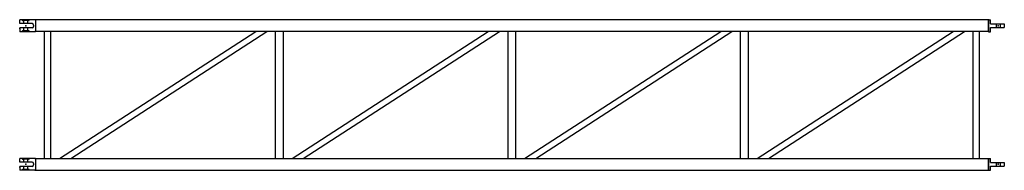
# Model space of a CAD drawing. Extents: x 37 to 4087, y 204 to 822.
import ezdxf

# ---------------------------------------------------------------- set-up
doc = ezdxf.new("R2010")
doc.units = 0
doc.layers.get('0').update_dxf_attribs({"linetype": 'CONTINUOUS'})
doc.layers.add('M16P', color=7, linetype='CONTINUOUS')
doc.layers.add('M24P', color=7, linetype='CONTINUOUS')

msp = doc.modelspace()

# ---------------------------------------------------------------- linework, layer by layer
at = {"color": 6}
for p, q in [((37.389457, 806.460017), (37.389457, 822.229017)), ((4025.389457, 821.929017), (99.389457, 821.929017)), ((37.389457, 788.998017), (37.389457, 773.229017)), ((4025.389457, 773.529017), (99.389457, 773.529017)), ((139.960509, 252.929017), (139.960509, 773.529017)), ((165.360509, 252.929017), (165.360509, 773.529017)), ((201.119084, 252.929017), (1008.156002, 773.529017)), ((247.238065, 252.929017), (1054.274983, 773.529017)), ((1089.874983, 252.929017), (1089.874983, 773.529017)), ((1121.874983, 252.929017), (1121.874983, 773.529017)), ((1157.633558, 252.929017), (1964.670476, 773.529017)), ((1203.752539, 252.929017), (2010.789457, 773.529017)), ((2046.389457, 252.929017), (2046.389457, 773.529017)), ((2078.389457, 252.929017), (2078.389457, 773.529017)), ((2114.148032, 252.929017), (2921.18495, 773.529017)), ((2160.267014, 252.929017), (2967.303931, 773.529017)), ((3002.903931, 252.929017), (3002.903931, 773.529017)), ((3034.903931, 252.929017), (3034.903931, 773.529017)), ((3070.662506, 252.929017), (3877.699424, 773.529017)), ((3116.781488, 252.929017), (3923.818406, 773.529017)), ((3959.418406, 252.929017), (3959.418406, 773.529017)), ((3984.818406, 252.929017), (3984.818406, 773.529017)), ((37.389457, 237.460017), (37.389457, 253.229017)), ((99.389457, 252.929017), (4025.389457, 252.929017)), ((37.389457, 219.998017), (37.389457, 204.229017)), ((99.389457, 204.529017), (4025.389457, 204.529017))]:
    msp.add_line(p, q, dxfattribs=at)
at = {"layer": 'M16P', "color": 6}
for p, q in [((102.389457, 822.229017), (37.389457, 822.229017)), ((37.389457, 806.460017), (37.389457, 810.229017)), ((48.101957, 820.729017), (48.101957, 822.159748)), ((74.676957, 818.729017), (50.101957, 818.729017)), ((70.326957, 818.729017), (54.451957, 818.729017)), ((54.451957, 806.460017), (54.451957, 818.729017)), ((70.326957, 806.460017), (70.326957, 818.729017)), ((76.676957, 820.729017), (76.676957, 822.229017)), ((102.389457, 822.229017), (102.389457, 820.669017)), ((102.389457, 820.669017), (102.389457, 774.789017)), ((4022.389457, 822.229017), (4022.389457, 820.669017)), ((4022.389457, 822.229017), (4030.389457, 822.229017)), ((4022.389457, 774.789017), (4022.389457, 820.669017)), ((4030.389457, 805.666517), (4030.389457, 822.229017)), ((88.389457, 806.460017), (37.389457, 806.460017)), ((88.389457, 788.998017), (37.389457, 788.998017)), ((37.389457, 785.229017), (37.389457, 788.998017)), ((102.389457, 773.229017), (37.389457, 773.229017)), ((48.101957, 773.298286), (48.101957, 774.729017)), ((54.451957, 776.729017), (50.101957, 776.729017)), ((54.451957, 776.729017), (54.451957, 788.998017)), ((70.326957, 776.729017), (54.451957, 776.729017)), ((70.326957, 776.729017), (70.326957, 788.998017)), ((74.676957, 776.729017), (70.326957, 776.729017)), ((76.676957, 773.229017), (76.676957, 774.729017)), ((94.389457, 800.460017), (94.389457, 794.998017)), ((102.389457, 773.229017), (102.389457, 774.789017)), ((4022.389457, 773.229017), (4022.389457, 774.789017)), ((4022.389457, 773.229017), (4030.389457, 773.229017)), ((4030.389457, 805.666517), (4087.389457, 805.666517)), ((4030.389457, 789.791517), (4087.389457, 789.791517)), ((4030.389457, 773.229017), (4030.389457, 789.791517)), ((4054.451957, 805.666517), (4054.451957, 789.791517)), ((4070.326957, 805.666517), (4070.326957, 789.791517)), ((4087.389457, 805.666517), (4087.389457, 789.791517)), ((102.389457, 253.229017), (37.389457, 253.229017)), ((48.101957, 251.729017), (48.101957, 253.159748)), ((74.676957, 249.729017), (50.101957, 249.729017)), ((54.451957, 237.460017), (54.451957, 249.729017)), ((70.326957, 249.729017), (54.451957, 249.729017)), ((70.326957, 237.460017), (70.326957, 249.729017)), ((76.676957, 251.729017), (76.676957, 253.229017)), ((102.389457, 253.229017), (102.389457, 251.669017)), ((102.389457, 251.669017), (102.389457, 205.789017)), ((4022.389457, 253.229017), (4030.389457, 253.229017)), ((4022.389457, 253.229017), (4022.389457, 251.669017)), ((4022.389457, 205.789017), (4022.389457, 251.669017)), ((4030.389457, 236.666517), (4030.389457, 253.229017)), ((37.389457, 237.460017), (37.389457, 241.229017)), ((88.389457, 237.460017), (37.389457, 237.460017)), ((88.389457, 219.998017), (37.389457, 219.998017)), ((37.389457, 216.229017), (37.389457, 219.998017)), ((102.389457, 204.229017), (37.389457, 204.229017)), ((48.101957, 204.298286), (48.101957, 205.729017)), ((54.451957, 207.729017), (50.101957, 207.729017)), ((54.451957, 207.729017), (54.451957, 219.998017)), ((70.326957, 207.729017), (54.451957, 207.729017)), ((70.326957, 207.729017), (70.326957, 219.998017)), ((74.676957, 207.729017), (70.326957, 207.729017)), ((76.676957, 204.229017), (76.676957, 205.729017)), ((94.389457, 231.460017), (94.389457, 225.998017)), ((102.389457, 204.229017), (102.389457, 205.789017)), ((4022.389457, 204.229017), (4022.389457, 205.789017)), ((4022.389457, 204.229017), (4030.389457, 204.229017)), ((4030.389457, 236.666517), (4087.389457, 236.666517)), ((4030.389457, 204.229017), (4030.389457, 220.791517)), ((4030.389457, 220.791517), (4087.389457, 220.791517)), ((4054.451957, 236.666517), (4054.451957, 220.791517)), ((4070.326957, 236.666517), (4070.326957, 220.791517)), ((4087.389457, 236.666517), (4087.389457, 220.791517))]:
    msp.add_line(p, q, dxfattribs=at)
for centre, radius, start, end in [((50.101957, 820.729017), 2, 180, 270), ((74.676957, 820.729017), 2, 270, 0), ((50.101957, 774.729017), 2, 90, 180), ((74.676957, 774.729017), 2, 0, 90), ((88.389457, 800.460017), 6, 0, 90), ((88.389457, 794.998017), 6, 270, 0), ((50.101957, 251.729017), 2, 180, 270), ((74.676957, 251.729017), 2, 270, 0), ((50.101957, 205.729017), 2, 90, 180), ((74.676957, 205.729017), 2, 0, 90), ((88.389457, 231.460017), 6, 0, 90), ((88.389457, 225.998017), 6, 270, 0)]:
    msp.add_arc(centre, radius, start, end, dxfattribs=at)
for p in [(62.389457, 797.729017), (4062.389457, 797.729017), (62.389457, 228.729017), (4062.389457, 228.729017)]:
    msp.add_point(p, dxfattribs=at)
at = {"layer": 'M24P', "color": 6}
for p, q in [((102.389457, 822.229017), (102.389457, 820.669017)), ((102.389457, 821.929017), (102.389457, 773.529017)), ((102.389457, 820.669017), (102.389457, 774.789017)), ((4022.389457, 821.929017), (4022.389457, 773.529017)), ((4022.389457, 774.789017), (4022.389457, 820.669017)), ((102.389457, 773.229017), (102.389457, 774.789017)), ((4022.389457, 773.229017), (4022.389457, 774.789017)), ((102.389457, 253.229017), (102.389457, 251.669017)), ((102.389457, 253.229017), (102.389457, 251.669017)), ((102.389457, 252.929017), (102.389457, 204.529017)), ((102.389457, 252.929017), (102.389457, 204.529017)), ((102.389457, 251.669017), (102.389457, 205.789017)), ((102.389457, 251.669017), (102.389457, 205.789017)), ((4022.389457, 253.229017), (4030.389457, 253.229017)), ((4022.389457, 253.229017), (4022.389457, 251.669017)), ((4022.389457, 252.929017), (4022.389457, 204.529017)), ((4022.389457, 205.789017), (4022.389457, 251.669017)), ((102.389457, 204.229017), (102.389457, 205.789017)), ((102.389457, 204.229017), (102.389457, 205.789017))]:
    msp.add_line(p, q, dxfattribs=at)
for p in [(62.389457, 797.729017), (62.389457, 797.729017), (4062.389457, 797.729017), (4062.389457, 797.729017), (62.389457, 228.729017), (62.389457, 228.729017), (62.389457, 228.729017), (62.389457, 228.729017), (4062.389457, 228.729017), (4062.389457, 228.729017)]:
    msp.add_point(p, dxfattribs=at)

doc.saveas('drawing.dxf')
